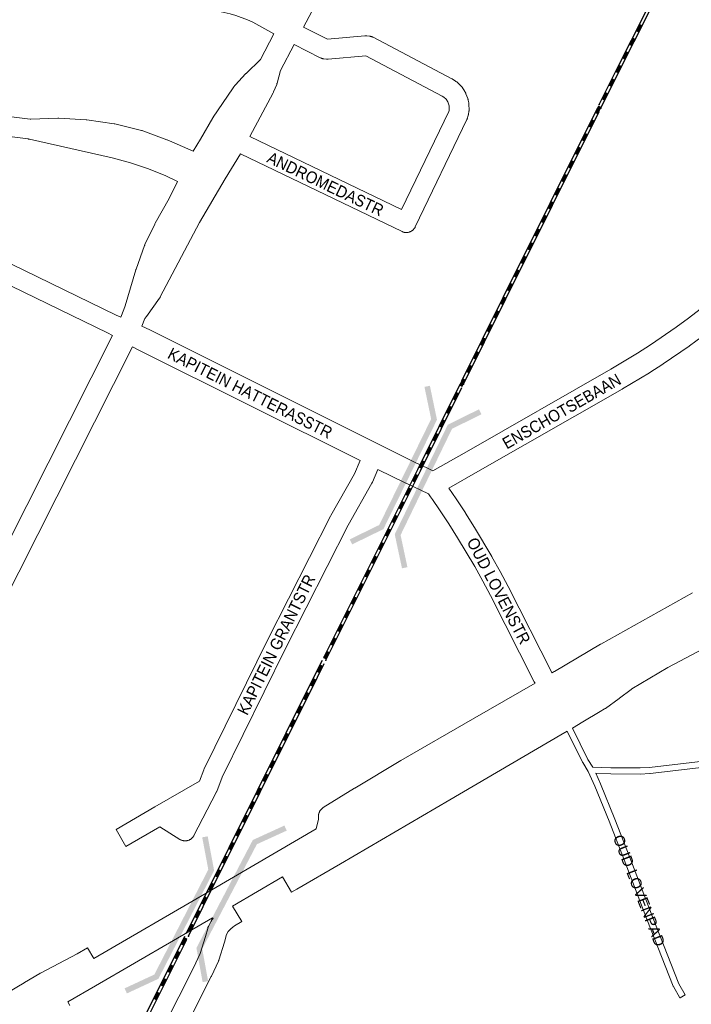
# Model space of a CAD drawing. Header units: metres. Extents: x 123819 to 142731, y 393440 to 405763.
# Tile 217 of 256: x 135952 to 136393, y 397364 to 398010. Entities that reach past the tile are written whole.
import ezdxf
from ezdxf.enums import TextEntityAlignment as Align

# ---------------------------------------------------------------- set-up
doc = ezdxf.new("R2010")
doc.units = ezdxf.units.M
doc.header["$MEASUREMENT"] = 0
for name, color, linetype, lineweight in [('gs-anno-wegen algemeen tekst', 7, 'Continuous', 0), ('gs-knt-aanvullende hoofdweg', 7, 'Continuous', 0), ('gs-knt-hoofdweg', 7, 'Continuous', 0), ('gs-knt-paden', 7, 'Continuous', 0), ('gs-knt-spoorlijn', 7, 'Continuous', 30), ('gs-knt-wegen algemeen', 7, 'Continuous', 0), ('gs-symb-viaduct', 7, 'Continuous', 0)]:
    doc.layers.add(name, color=color, linetype=linetype, lineweight=lineweight)
doc.styles.add('Style-Arial', font='arial.ttf')

# ---------------------------------------------------------------- blocks, each defined once
blk = doc.blocks.new('gg0-viaduct_119')
at = {"layer": 'gs-symb-viaduct', "linetype": 'Continuous'}
blk.add_hatch(color=7, dxfattribs=at).paths.add_polyline_path([(5.576, -1.689), (3.875, -0.366), (-3.875, -0.366), (-5.576, -1.689), (-5.8, -1.4), (-4, 0), (4, 0), (5.8, -1.4)])
blk = doc.blocks.new('gg0-viaduct_120')
at = {"layer": 'gs-symb-viaduct', "linetype": 'Continuous'}
blk.add_hatch(color=7, dxfattribs=at).paths.add_polyline_path([(5.576, -1.689), (3.875, -0.366), (-3.875, -0.366), (-5.576, -1.689), (-5.8, -1.4), (-4, 0), (4, 0), (5.8, -1.4)])
blk = doc.blocks.new('gg0-viaduct_130')
at = {"layer": 'gs-symb-viaduct', "linetype": 'Continuous'}
blk.add_hatch(color=7, dxfattribs=at).paths.add_polyline_path([(-5.576, -1.689), (-5.8, -1.4), (-4, 0), (4, 0), (5.8, -1.4), (5.576, -1.689), (3.875, -0.366), (-3.875, -0.366)])
blk = doc.blocks.new('gg0-viaduct_131')
at = {"layer": 'gs-symb-viaduct', "linetype": 'Continuous'}
blk.add_hatch(color=7, dxfattribs=at).paths.add_polyline_path([(-5.576, -1.689), (-5.8, -1.4), (-4, 0), (4, 0), (5.8, -1.4), (5.576, -1.689), (3.875, -0.366), (-3.875, -0.366)])

msp = doc.modelspace()

# ---------------------------------------------------------------- linework, layer by layer
at = {"layer": 'gs-knt-aanvullende hoofdweg', "color": 7, "linetype": 'Continuous', "flags": 128}
for points in [[(136405.21, 398508.35), (136289.79, 398290.74), (136289.79, 398290.74), (136138.36, 398005.58)], [(136066.11, 397923.96), (136070.79, 397932.01), (136078.93, 397945.99), (136079.06, 397946.21), (136079.21, 397946.43), (136091.83, 397965.02), (136092.7, 397966.31), (136092.92, 397966.6), (136093.14, 397966.89), (136093.38, 397967.16), (136093.65, 397967.45), (136093.71, 397967.52), (136100.36, 397974.77), (136100.54, 397974.96), (136100.72, 397975.14), (136110.33, 397984.28), (136119.03, 398001.09)], [(136132.31, 397994.05), (136123.44, 397976.94), (136121.14, 397968.75), (136121.05, 397968.47), (136121.02, 397968.38), (136121.01, 397968.33), (136120.99, 397968.28), (136120.96, 397968.19), (136120.85, 397967.92), (136118.86, 397963.1), (136118.71, 397962.77), (136118.55, 397962.44), (136103.28, 397933.63)], [(136097.01, 397922.2), (136086.97, 397905.84), (136070.23, 397877.19), (136044.43, 397828.33), (136044.27, 397828.04), (136044.09, 397827.75), (136043.9, 397827.47), (136035.41, 397815.59), (136034.31, 397814.06), (136032.38, 397809.22)], [(136018.49, 397814.94), (136020.58, 397820.16), (136021.28, 397822.51), (136028.35, 397846.23), (136028.42, 397846.45), (136028.49, 397846.67), (136034.12, 397862.04), (136034.24, 397862.36), (136034.38, 397862.67), (136040.75, 397876.17), (136040.88, 397876.42), (136041.01, 397876.67), (136050.28, 397892.99), (136055.83, 397904.17)], [(136223.47, 397714.21), (136245.38, 397726.71), (136340.19, 397780.81), (136357.72, 397791.37), (136366.22, 397796.84), (136383.09, 397808.39), (136391.26, 397814.34), (136407.4, 397826.83)], [(136032.38, 397809.22), (136037.49, 397806.67), (136187.8, 397731.65), (136212.23, 397719.5), (136212.23, 397719.5), (136219.38, 397716.14), (136223.47, 397714.21)], [(135928.36, 397635.33), (136013.15, 397803.06)], [(136400.19, 397802.27), (136391.84, 397796.18), (136391.67, 397796.06), (136374.62, 397784.39), (136374.44, 397784.27), (136365.75, 397778.68), (136365.56, 397778.56), (136347.87, 397767.9), (136347.71, 397767.81), (136252.82, 397713.66), (136233.76, 397702.79)], [(136026.17, 397795.53), (135938.85, 397622.79), (135918.82, 397582.57), (135833.24, 397409.39), (135833.1, 397409.14), (135825.68, 397395.45)], [(136175.65, 397720.92), (136030.78, 397793.23), (136026.17, 397795.53)], [(136220.57, 397698.97), (136205.77, 397705.94), (136205.76, 397705.95), (136205.62, 397706.02), (136187.32, 397715.11)]]:
    msp.add_lwpolyline(points, dxfattribs=at)
at = {"layer": 'gs-knt-hoofdweg', "color": 7, "linetype": 'Continuous', "flags": 128}
for points in [[(136301.65, 397581.43), (136302.99, 397582.28), (136303.16, 397582.38), (136333.46, 397600.29), (136333.59, 397600.36), (136393.83, 397634.05)], [(136401.2, 397597.51), (136377.75, 397584.96), (136354.08, 397571.01), (136353.54, 397570.6), (136345.88, 397564.79), (136345.74, 397564.69), (136336.66, 397558.18), (136336.42, 397558.01), (136336.17, 397557.86), (136333.22, 397556.12), (136321.77, 397549.35), (136314.96, 397545.25)], [(136146.87, 397479.15), (136148.25, 397485.35), (136148.32, 397487.7), (136148.34, 397488), (136148.37, 397488.31), (136148.41, 397488.61), (136148.47, 397488.91), (136148.54, 397489.2), (136148.63, 397489.5), (136148.73, 397489.79), (136148.85, 397490.07), (136148.97, 397490.35), (136149.11, 397490.62), (136149.27, 397490.88), (136149.43, 397491.14), (136149.61, 397491.39), (136149.8, 397491.63), (136150, 397491.86), (136150.21, 397492.08), (136150.43, 397492.29), (136150.66, 397492.49), (136150.89, 397492.68), (136151.14, 397492.86), (136151.4, 397493.03), (136171.98, 397505.78), (136172.08, 397505.84), (136202.36, 397523.84), (136202.43, 397523.89), (136249.46, 397551.02), (136290.5, 397574.69)], [(136311.48, 397543.23), (136307.32, 397540.87), (136234.49, 397498.04), (136234.48, 397498.03), (136162.82, 397456.16), (136162.79, 397456.14), (136134.05, 397439.51), (136134.05, 397439.51), (136134.04, 397439.51), (136130.63, 397437.52)], [(136000.75, 397393.88), (136074.59, 397436.82), (136075.72, 397437.48), (136078.36, 397439.02), (136146.87, 397479.15)], [(136124.73, 397447.62), (136091.86, 397428.37)], [(136078.74, 397420.7), (136001.95, 397376.04), (135983.77, 397365.47)], [(135983.77, 397365.47), (135985.11, 397362.96)]]:
    msp.add_lwpolyline(points, dxfattribs=at)
for points in [[(136130.63, 397437.52, -0.314541), (136130.62, 397437.52), (136124.73, 397447.62)], [(135834.58, 397306.12), (135847.38, 397313.74), (135950.27, 397375), (135955.01, 397378.04), (135955.23, 397378.17), (135965.39, 397384.13), (135965.53, 397384.21), (135965.68, 397384.29), (135989.95, 397396.93), (135996.66, 397400.85, -0.390874), (135996.68, 397400.84), (136000.75, 397393.88)]]:
    msp.add_lwpolyline(points, format="xyb", dxfattribs=at)
at = {"layer": 'gs-knt-paden', "color": 7, "linetype": 'Continuous', "flags": 128}
msp.add_lwpolyline([(136314.96, 397545.25), (136325.23, 397524.63), (136328.31, 397519.66), (136340.27, 397519.2), (136359.41, 397519.07), (136365.64, 397519.34), (136412.09, 397524.87)], dxfattribs=at)
msp.add_lwpolyline([(136412.59, 397520.88), (136366.04, 397515.34), (136365.97, 397515.33), (136365.89, 397515.32), (136359.54, 397515.05), (136359.49, 397515.05), (136359.44, 397515.05), (136340.21, 397515.18), (136340.14, 397515.18), (136330.33, 397515.56), (136333.46, 397508.59), (136333.49, 397508.53), (136342.84, 397485.49), (136342.85, 397485.46), (136352.7, 397460.26), (136352.71, 397460.25), (136367.62, 397421.28), (136384.8, 397377.35), (136389.09, 397370.04, -0.390829), (136389.09, 397370.03), (136385.64, 397368, -0.390832), (136385.63, 397368.01), (136381.26, 397375.45), (136381.22, 397375.52), (136381.18, 397375.59), (136381.15, 397375.66), (136381.12, 397375.74), (136363.87, 397419.82), (136363.87, 397419.83), (136348.96, 397458.81), (136339.11, 397483.99), (136329.78, 397506.98), (136325.39, 397516.75), (136321.76, 397522.59), (136321.71, 397522.67), (136321.67, 397522.75), (136311.48, 397543.23)], format="xyb", dxfattribs=at)
at = {"layer": 'gs-knt-spoorlijn', "color": 7, "linetype": 'Continuous'}
for p, q in [((136357.01, 398003.04), (136359.26, 398007.51)), ((136357.19, 398002.95), (136359.44, 398007.42)), ((136357.37, 398002.86), (136359.62, 398007.33)), ((136357.55, 398002.77), (136359.8, 398007.24)), ((136357.73, 398002.68), (136359.98, 398007.15)), ((136357.91, 398002.59), (136360.16, 398007.06)), ((136358.09, 398002.5), (136360.34, 398006.97)), ((136358.27, 398002.41), (136360.51, 398006.88)), ((136358.44, 398002.32), (136360.69, 398006.79)), ((136352.52, 397994.11), (136354.77, 397998.57)), ((136352.69, 397994.02), (136354.94, 397998.48)), ((136352.87, 397993.93), (136355.12, 397998.39)), ((136353.05, 397993.84), (136355.3, 397998.3)), ((136353.23, 397993.75), (136355.48, 397998.21)), ((136353.41, 397993.66), (136355.66, 397998.12)), ((136353.59, 397993.57), (136355.84, 397998.03)), ((136353.77, 397993.48), (136356.02, 397997.94)), ((136353.94, 397993.39), (136356.19, 397997.85)), ((136348.02, 397985.18), (136350.27, 397989.64)), ((136348.19, 397985.09), (136350.44, 397989.55)), ((136348.37, 397985), (136350.62, 397989.46)), ((136348.55, 397984.91), (136350.8, 397989.37)), ((136348.73, 397984.82), (136350.98, 397989.28)), ((136348.91, 397984.73), (136351.16, 397989.19)), ((136349.09, 397984.64), (136351.34, 397989.1)), ((136349.27, 397984.55), (136351.52, 397989.01)), ((136349.45, 397984.46), (136351.69, 397988.92)), ((136343.52, 397976.25), (136345.77, 397980.71)), ((136343.7, 397976.16), (136345.95, 397980.62)), ((136343.87, 397976.07), (136346.12, 397980.53)), ((136344.05, 397975.98), (136346.3, 397980.44)), ((136344.23, 397975.89), (136346.48, 397980.35)), ((136344.41, 397975.8), (136346.66, 397980.26)), ((136344.59, 397975.71), (136346.84, 397980.17)), ((136344.77, 397975.62), (136347.02, 397980.08)), ((136344.95, 397975.53), (136347.2, 397979.99)), ((136339.06, 397967.29), (136341.29, 397971.77)), ((136339.24, 397967.2), (136341.47, 397971.68)), ((136339.42, 397967.11), (136341.65, 397971.59)), ((136339.6, 397967.02), (136341.83, 397971.5)), ((136339.78, 397966.93), (136342.01, 397971.41)), ((136339.96, 397966.84), (136342.19, 397971.32)), ((136340.14, 397966.76), (136342.37, 397971.23)), ((136340.32, 397966.67), (136342.55, 397971.14)), ((136340.5, 397966.58), (136342.72, 397971.05)), ((136334.61, 397958.34), (136336.84, 397962.81)), ((136334.79, 397958.25), (136337.01, 397962.72)), ((136334.96, 397958.16), (136337.19, 397962.64)), ((136335.14, 397958.07), (136337.37, 397962.55)), ((136335.32, 397957.98), (136337.55, 397962.46)), ((136335.5, 397957.89), (136337.73, 397962.37)), ((136335.68, 397957.8), (136337.91, 397962.28)), ((136335.86, 397957.71), (136338.09, 397962.19)), ((136336.04, 397957.63), (136338.27, 397962.1)), ((136330.15, 397949.39), (136332.38, 397953.86)), ((136330.33, 397949.3), (136332.56, 397953.77)), ((136330.51, 397949.21), (136332.74, 397953.68)), ((136330.69, 397949.12), (136332.92, 397953.59)), ((136330.87, 397949.03), (136333.09, 397953.51)), ((136331.05, 397948.94), (136333.27, 397953.42)), ((136331.22, 397948.85), (136333.45, 397953.33)), ((136331.4, 397948.76), (136333.63, 397953.24)), ((136331.58, 397948.67), (136333.81, 397953.15)), ((136325.69, 397940.43), (136327.92, 397944.91)), ((136325.87, 397940.35), (136328.1, 397944.82)), ((136326.05, 397940.26), (136328.28, 397944.73)), ((136326.23, 397940.17), (136328.46, 397944.64)), ((136326.41, 397940.08), (136328.64, 397944.55)), ((136326.59, 397939.99), (136328.82, 397944.46)), ((136326.77, 397939.9), (136329, 397944.38)), ((136326.95, 397939.81), (136329.17, 397944.29)), ((136327.13, 397939.72), (136329.35, 397944.2)), ((136321.24, 397931.48), (136323.46, 397935.96)), ((136321.42, 397931.39), (136323.64, 397935.87)), ((136321.59, 397931.3), (136323.82, 397935.78)), ((136321.77, 397931.22), (136324, 397935.69)), ((136321.95, 397931.13), (136324.18, 397935.6)), ((136322.13, 397931.04), (136324.36, 397935.51)), ((136322.31, 397930.95), (136324.54, 397935.42)), ((136322.49, 397930.86), (136324.72, 397935.33)), ((136322.67, 397930.77), (136324.9, 397935.25)), ((136316.78, 397922.53), (136319.01, 397927.01)), ((136316.96, 397922.44), (136319.19, 397926.92)), ((136317.14, 397922.35), (136319.37, 397926.83)), ((136317.32, 397922.26), (136319.54, 397926.74)), ((136317.5, 397922.17), (136319.72, 397926.65)), ((136317.67, 397922.09), (136319.9, 397926.56)), ((136317.85, 397922), (136320.08, 397926.47)), ((136318.03, 397921.91), (136320.26, 397926.38)), ((136318.21, 397921.82), (136320.44, 397926.29)), ((136312.32, 397913.58), (136314.55, 397918.05)), ((136312.5, 397913.49), (136314.73, 397917.97)), ((136312.68, 397913.4), (136314.91, 397917.88)), ((136312.86, 397913.31), (136315.09, 397917.79)), ((136313.04, 397913.22), (136315.27, 397917.7)), ((136313.22, 397913.13), (136315.45, 397917.61)), ((136313.4, 397913.04), (136315.62, 397917.52)), ((136313.58, 397912.95), (136315.8, 397917.43)), ((136313.75, 397912.87), (136315.98, 397917.34)), ((136307.87, 397904.63), (136310.09, 397909.1)), ((136308.04, 397904.54), (136310.27, 397909.01)), ((136308.22, 397904.45), (136310.45, 397908.92)), ((136308.4, 397904.36), (136310.63, 397908.84)), ((136308.58, 397904.27), (136310.81, 397908.75)), ((136308.76, 397904.18), (136310.99, 397908.66)), ((136308.94, 397904.09), (136311.17, 397908.57)), ((136309.12, 397904), (136311.35, 397908.48)), ((136309.3, 397903.91), (136311.53, 397908.39)), ((136303.41, 397895.68), (136305.64, 397900.15)), ((136303.59, 397895.59), (136305.82, 397900.06)), ((136303.77, 397895.5), (136305.99, 397899.97)), ((136303.95, 397895.41), (136306.17, 397899.88)), ((136304.12, 397895.32), (136306.35, 397899.79)), ((136304.3, 397895.23), (136306.53, 397899.71)), ((136304.48, 397895.14), (136306.71, 397899.62)), ((136304.66, 397895.05), (136306.89, 397899.53)), ((136304.84, 397894.96), (136307.07, 397899.44)), ((136298.95, 397886.72), (136301.18, 397891.2)), ((136299.13, 397886.63), (136301.36, 397891.11)), ((136299.31, 397886.55), (136301.54, 397891.02)), ((136299.49, 397886.46), (136301.72, 397890.93)), ((136299.67, 397886.37), (136301.9, 397890.84)), ((136299.85, 397886.28), (136302.07, 397890.75)), ((136300.03, 397886.19), (136302.25, 397890.66)), ((136300.2, 397886.1), (136302.43, 397890.58)), ((136300.38, 397886.01), (136302.61, 397890.49)), ((136294.49, 397877.77), (136296.72, 397882.25)), ((136294.67, 397877.68), (136296.9, 397882.16)), ((136294.85, 397877.59), (136297.08, 397882.07)), ((136295.03, 397877.5), (136297.26, 397881.98)), ((136295.21, 397877.42), (136297.44, 397881.89)), ((136295.39, 397877.33), (136297.62, 397881.8)), ((136295.57, 397877.24), (136297.8, 397881.71)), ((136295.75, 397877.15), (136297.98, 397881.62)), ((136295.93, 397877.06), (136298.15, 397881.53)), ((136290.04, 397868.82), (136292.27, 397873.3)), ((136290.22, 397868.73), (136292.44, 397873.21)), ((136290.4, 397868.64), (136292.62, 397873.12)), ((136290.57, 397868.55), (136292.8, 397873.03)), ((136290.75, 397868.46), (136292.98, 397872.94)), ((136290.93, 397868.37), (136293.16, 397872.85)), ((136291.11, 397868.28), (136293.34, 397872.76)), ((136291.29, 397868.2), (136293.52, 397872.67)), ((136291.47, 397868.11), (136293.7, 397872.58)), ((136285.58, 397859.87), (136287.81, 397864.34)), ((136285.76, 397859.78), (136287.99, 397864.25)), ((136285.94, 397859.69), (136288.17, 397864.17)), ((136286.12, 397859.6), (136288.35, 397864.08)), ((136286.3, 397859.51), (136288.52, 397863.99)), ((136286.48, 397859.42), (136288.7, 397863.9)), ((136286.65, 397859.33), (136288.88, 397863.81)), ((136286.83, 397859.24), (136289.06, 397863.72)), ((136287.01, 397859.15), (136289.24, 397863.63)), ((136281.12, 397850.92), (136283.35, 397855.39)), ((136281.3, 397850.83), (136283.53, 397855.3)), ((136281.48, 397850.74), (136283.71, 397855.21)), ((136281.66, 397850.65), (136283.89, 397855.12)), ((136281.84, 397850.56), (136284.07, 397855.04)), ((136282.02, 397850.47), (136284.25, 397854.95)), ((136282.2, 397850.38), (136284.43, 397854.86)), ((136282.38, 397850.29), (136284.61, 397854.77)), ((136282.56, 397850.2), (136284.78, 397854.68)), ((136276.67, 397841.96), (136278.89, 397846.44)), ((136276.85, 397841.88), (136279.07, 397846.35)), ((136277.02, 397841.79), (136279.25, 397846.26)), ((136277.2, 397841.7), (136279.43, 397846.17)), ((136277.38, 397841.61), (136279.61, 397846.08)), ((136277.56, 397841.52), (136279.79, 397845.99)), ((136277.74, 397841.43), (136279.97, 397845.91)), ((136277.92, 397841.34), (136280.15, 397845.82)), ((136278.1, 397841.25), (136280.33, 397845.73)), ((136272.21, 397833.01), (136274.44, 397837.49)), ((136272.39, 397832.92), (136274.62, 397837.4)), ((136272.57, 397832.83), (136274.8, 397837.31)), ((136272.75, 397832.74), (136274.97, 397837.22)), ((136272.93, 397832.66), (136275.15, 397837.13)), ((136273.1, 397832.57), (136275.33, 397837.04)), ((136273.28, 397832.48), (136275.51, 397836.95)), ((136273.46, 397832.39), (136275.69, 397836.86)), ((136273.64, 397832.3), (136275.87, 397836.78)), ((136267.76, 397824.06), (136269.98, 397828.54)), ((136267.94, 397823.97), (136270.16, 397828.45)), ((136268.12, 397823.88), (136270.34, 397828.36)), ((136268.29, 397823.79), (136270.52, 397828.27)), ((136268.47, 397823.7), (136270.7, 397828.18)), ((136268.65, 397823.61), (136270.88, 397828.09)), ((136268.83, 397823.52), (136271.05, 397828)), ((136269.01, 397823.43), (136271.23, 397827.91)), ((136269.19, 397823.35), (136271.41, 397827.82)), ((136263.31, 397815.1), (136265.53, 397819.58)), ((136263.49, 397815.01), (136265.71, 397819.49)), ((136263.67, 397814.92), (136265.89, 397819.4)), ((136263.85, 397814.83), (136266.07, 397819.31)), ((136264.03, 397814.74), (136266.25, 397819.22)), ((136264.21, 397814.66), (136266.43, 397819.13)), ((136264.39, 397814.57), (136266.61, 397819.05)), ((136264.56, 397814.48), (136266.79, 397818.96)), ((136264.74, 397814.39), (136266.97, 397818.87)), ((136258.86, 397806.14), (136261.09, 397810.62)), ((136259.04, 397806.05), (136261.27, 397810.53)), ((136259.22, 397805.96), (136261.45, 397810.44)), ((136259.4, 397805.88), (136261.63, 397810.35)), ((136259.58, 397805.79), (136261.8, 397810.27)), ((136259.76, 397805.7), (136261.98, 397810.18)), ((136259.94, 397805.61), (136262.16, 397810.09)), ((136260.12, 397805.52), (136262.34, 397810)), ((136260.3, 397805.43), (136262.52, 397809.91)), ((136254.42, 397797.19), (136256.64, 397801.66)), ((136254.6, 397797.1), (136256.82, 397801.58)), ((136254.78, 397797.01), (136257, 397801.49)), ((136254.96, 397796.92), (136257.18, 397801.4)), ((136255.14, 397796.83), (136257.36, 397801.31)), ((136255.31, 397796.74), (136257.54, 397801.22)), ((136255.49, 397796.65), (136257.72, 397801.13)), ((136255.67, 397796.56), (136257.9, 397801.04)), ((136255.85, 397796.47), (136258.07, 397800.95)), ((136249.97, 397788.23), (136252.2, 397792.71)), ((136250.15, 397788.14), (136252.37, 397792.62)), ((136250.33, 397788.05), (136252.55, 397792.53)), ((136250.51, 397787.96), (136252.73, 397792.44)), ((136250.69, 397787.87), (136252.91, 397792.35)), ((136250.87, 397787.78), (136253.09, 397792.26)), ((136251.05, 397787.69), (136253.27, 397792.17)), ((136251.23, 397787.61), (136253.45, 397792.08)), ((136251.41, 397787.52), (136253.63, 397792)), ((136245.53, 397779.27), (136247.75, 397783.75)), ((136245.71, 397779.18), (136247.93, 397783.66)), ((136245.88, 397779.09), (136248.11, 397783.57)), ((136246.06, 397779), (136248.29, 397783.48)), ((136246.24, 397778.92), (136248.47, 397783.39)), ((136246.42, 397778.83), (136248.65, 397783.3)), ((136246.6, 397778.74), (136248.82, 397783.22)), ((136246.78, 397778.65), (136249, 397783.13)), ((136246.96, 397778.56), (136249.18, 397783.04)), ((136241.08, 397770.31), (136243.3, 397774.79)), ((136241.26, 397770.22), (136243.48, 397774.7)), ((136241.44, 397770.14), (136243.66, 397774.61)), ((136241.62, 397770.05), (136243.84, 397774.53)), ((136241.8, 397769.96), (136244.02, 397774.44)), ((136241.98, 397769.87), (136244.2, 397774.35)), ((136242.16, 397769.78), (136244.38, 397774.26)), ((136242.33, 397769.69), (136244.56, 397774.17)), ((136242.51, 397769.6), (136244.74, 397774.08)), ((136236.63, 397761.36), (136238.86, 397765.83)), ((136236.81, 397761.27), (136239.04, 397765.75)), ((136236.99, 397761.18), (136239.22, 397765.66)), ((136237.17, 397761.09), (136239.4, 397765.57)), ((136237.35, 397761), (136239.57, 397765.48)), ((136237.53, 397760.91), (136239.75, 397765.39)), ((136237.71, 397760.82), (136239.93, 397765.3)), ((136237.89, 397760.73), (136240.11, 397765.21)), ((136238.07, 397760.64), (136240.29, 397765.12)), ((136232.19, 397752.4), (136234.41, 397756.88)), ((136232.37, 397752.31), (136234.59, 397756.79)), ((136232.55, 397752.22), (136234.77, 397756.7)), ((136232.73, 397752.13), (136234.95, 397756.61)), ((136232.91, 397752.04), (136235.13, 397756.52)), ((136233.08, 397751.95), (136235.31, 397756.43)), ((136233.26, 397751.87), (136235.49, 397756.34)), ((136233.44, 397751.78), (136235.67, 397756.26)), ((136233.62, 397751.69), (136235.84, 397756.17)), ((136227.74, 397743.44), (136229.97, 397747.92)), ((136227.92, 397743.35), (136230.14, 397747.83)), ((136228.1, 397743.26), (136230.32, 397747.74)), ((136228.28, 397743.18), (136230.5, 397747.65)), ((136228.46, 397743.09), (136230.68, 397747.56)), ((136228.64, 397743), (136230.86, 397747.48)), ((136228.82, 397742.91), (136231.04, 397747.39)), ((136229, 397742.82), (136231.22, 397747.3)), ((136229.18, 397742.73), (136231.4, 397747.21)), ((136223.3, 397734.48), (136225.52, 397738.96)), ((136223.48, 397734.4), (136225.7, 397738.87)), ((136223.65, 397734.31), (136225.88, 397738.79)), ((136223.83, 397734.22), (136226.06, 397738.7)), ((136224.01, 397734.13), (136226.24, 397738.61)), ((136224.19, 397734.04), (136226.42, 397738.52)), ((136224.37, 397733.95), (136226.59, 397738.43)), ((136224.55, 397733.86), (136226.77, 397738.34)), ((136224.73, 397733.77), (136226.95, 397738.25)), ((136218.85, 397725.53), (136221.07, 397730.01)), ((136219.03, 397725.44), (136221.25, 397729.92)), ((136219.21, 397725.35), (136221.43, 397729.83)), ((136219.39, 397725.26), (136221.61, 397729.74)), ((136219.57, 397725.17), (136221.79, 397729.65)), ((136219.75, 397725.08), (136221.97, 397729.56)), ((136219.93, 397724.99), (136222.15, 397729.47)), ((136220.1, 397724.9), (136222.33, 397729.38)), ((136220.28, 397724.82), (136222.51, 397729.29)), ((136214.4, 397716.57), (136216.63, 397721.05)), ((136214.58, 397716.48), (136216.81, 397720.96)), ((136214.76, 397716.39), (136216.99, 397720.87)), ((136214.94, 397716.3), (136217.16, 397720.78)), ((136215.12, 397716.21), (136217.34, 397720.69)), ((136215.3, 397716.13), (136217.52, 397720.6)), ((136215.48, 397716.04), (136217.7, 397720.52)), ((136215.66, 397715.95), (136217.88, 397720.43)), ((136215.84, 397715.86), (136218.06, 397720.34)), ((136209.94, 397707.62), (136212.18, 397712.1)), ((136210.12, 397707.53), (136212.35, 397712.01)), ((136210.3, 397707.44), (136212.53, 397711.92)), ((136210.48, 397707.35), (136212.71, 397711.83)), ((136210.66, 397707.27), (136212.89, 397711.74)), ((136210.84, 397707.18), (136213.07, 397711.65)), ((136211.02, 397707.09), (136213.25, 397711.56)), ((136211.2, 397707), (136213.43, 397711.47)), ((136211.37, 397706.91), (136213.61, 397711.38)), ((136205.48, 397698.68), (136207.71, 397703.15)), ((136205.66, 397698.59), (136207.89, 397703.06)), ((136205.83, 397698.5), (136208.07, 397702.97)), ((136206.01, 397698.41), (136208.25, 397702.88)), ((136206.19, 397698.32), (136208.43, 397702.79)), ((136206.37, 397698.23), (136208.6, 397702.7)), ((136206.55, 397698.14), (136208.78, 397702.61)), ((136206.73, 397698.05), (136208.96, 397702.52)), ((136206.91, 397697.96), (136209.14, 397702.43)), ((136201.01, 397689.73), (136203.24, 397694.2)), ((136201.19, 397689.64), (136203.42, 397694.11)), ((136201.37, 397689.55), (136203.6, 397694.02)), ((136201.55, 397689.46), (136203.78, 397693.93)), ((136201.73, 397689.37), (136203.96, 397693.84)), ((136201.91, 397689.28), (136204.14, 397693.75)), ((136202.08, 397689.19), (136204.32, 397693.67)), ((136202.26, 397689.1), (136204.5, 397693.58)), ((136202.44, 397689.01), (136204.68, 397693.49)), ((136196.54, 397680.78), (136198.78, 397685.25)), ((136196.72, 397680.69), (136198.96, 397685.16)), ((136196.9, 397680.6), (136199.14, 397685.08)), ((136197.08, 397680.51), (136199.31, 397684.99)), ((136197.26, 397680.42), (136199.49, 397684.9)), ((136197.44, 397680.33), (136199.67, 397684.81)), ((136197.62, 397680.24), (136199.85, 397684.72)), ((136197.8, 397680.16), (136200.03, 397684.63)), ((136197.98, 397680.07), (136200.21, 397684.54)), ((136192.08, 397671.83), (136194.31, 397676.31)), ((136192.26, 397671.74), (136194.49, 397676.22)), ((136192.44, 397671.65), (136194.67, 397676.13)), ((136192.62, 397671.57), (136194.85, 397676.04)), ((136192.79, 397671.48), (136195.03, 397675.95)), ((136192.97, 397671.39), (136195.21, 397675.86)), ((136193.15, 397671.3), (136195.38, 397675.77)), ((136193.33, 397671.21), (136195.56, 397675.68)), ((136193.51, 397671.12), (136195.74, 397675.59)), ((136187.61, 397662.89), (136189.85, 397667.36)), ((136187.79, 397662.8), (136190.02, 397667.27)), ((136187.97, 397662.71), (136190.2, 397667.18)), ((136188.15, 397662.62), (136190.38, 397667.09)), ((136188.33, 397662.53), (136190.56, 397667)), ((136188.51, 397662.44), (136190.74, 397666.91)), ((136188.69, 397662.35), (136190.92, 397666.82)), ((136188.86, 397662.26), (136191.1, 397666.73)), ((136189.04, 397662.17), (136191.28, 397666.65)), ((136183.15, 397653.94), (136185.38, 397658.41)), ((136183.32, 397653.85), (136185.56, 397658.32)), ((136183.5, 397653.76), (136185.74, 397658.23)), ((136183.68, 397653.67), (136185.92, 397658.14)), ((136183.86, 397653.58), (136186.09, 397658.06)), ((136184.04, 397653.49), (136186.27, 397657.97)), ((136184.22, 397653.4), (136186.45, 397657.88)), ((136184.4, 397653.31), (136186.63, 397657.79)), ((136184.58, 397653.22), (136186.81, 397657.7)), ((136178.68, 397644.99), (136180.91, 397649.47)), ((136178.86, 397644.9), (136181.09, 397649.38)), ((136179.04, 397644.81), (136181.27, 397649.29)), ((136179.22, 397644.72), (136181.45, 397649.2)), ((136179.4, 397644.63), (136181.63, 397649.11)), ((136179.57, 397644.54), (136181.81, 397649.02)), ((136179.75, 397644.46), (136181.99, 397648.93)), ((136179.93, 397644.37), (136182.17, 397648.84)), ((136180.11, 397644.28), (136182.34, 397648.75)), ((136174.21, 397636.04), (136176.45, 397640.52)), ((136174.39, 397635.96), (136176.63, 397640.43)), ((136174.57, 397635.87), (136176.8, 397640.34)), ((136174.75, 397635.78), (136176.98, 397640.25)), ((136174.93, 397635.69), (136177.16, 397640.16)), ((136175.11, 397635.6), (136177.34, 397640.07)), ((136175.29, 397635.51), (136177.52, 397639.98)), ((136175.47, 397635.42), (136177.7, 397639.89)), ((136175.65, 397635.33), (136177.88, 397639.8)), ((136169.75, 397627.1), (136171.98, 397631.57)), ((136169.93, 397627.01), (136172.16, 397631.48)), ((136170.11, 397626.92), (136172.34, 397631.39)), ((136170.28, 397626.83), (136172.52, 397631.3)), ((136170.46, 397626.74), (136172.7, 397631.21)), ((136170.64, 397626.65), (136172.88, 397631.12)), ((136170.82, 397626.56), (136173.05, 397631.03)), ((136171, 397626.47), (136173.23, 397630.95)), ((136171.18, 397626.38), (136173.41, 397630.86)), ((136165.28, 397618.15), (136167.51, 397622.62)), ((136165.46, 397618.06), (136167.69, 397622.53)), ((136165.64, 397617.97), (136167.87, 397622.44)), ((136165.82, 397617.88), (136168.05, 397622.36)), ((136166, 397617.79), (136168.23, 397622.27)), ((136166.18, 397617.7), (136168.41, 397622.18)), ((136166.36, 397617.61), (136168.59, 397622.09)), ((136166.53, 397617.52), (136168.77, 397622)), ((136166.71, 397617.44), (136168.95, 397621.91)), ((136160.82, 397609.2), (136163.05, 397613.68)), ((136160.99, 397609.11), (136163.23, 397613.59)), ((136161.17, 397609.02), (136163.41, 397613.5)), ((136161.35, 397608.93), (136163.59, 397613.41)), ((136161.53, 397608.85), (136163.76, 397613.32)), ((136161.71, 397608.76), (136163.94, 397613.23)), ((136161.89, 397608.67), (136164.12, 397613.14)), ((136162.07, 397608.58), (136164.3, 397613.05)), ((136162.25, 397608.49), (136164.48, 397612.96)), ((136156.35, 397600.26), (136158.58, 397604.73)), ((136156.53, 397600.17), (136158.76, 397604.64)), ((136156.71, 397600.08), (136158.94, 397604.55)), ((136156.89, 397599.99), (136159.12, 397604.46)), ((136157.06, 397599.9), (136159.3, 397604.37)), ((136157.24, 397599.81), (136159.48, 397604.28)), ((136157.42, 397599.72), (136159.66, 397604.19)), ((136157.6, 397599.63), (136159.83, 397604.1)), ((136157.78, 397599.54), (136160.01, 397604.01)), ((136151.88, 397591.31), (136154.12, 397595.78)), ((136152.06, 397591.22), (136154.29, 397595.69)), ((136152.24, 397591.13), (136154.47, 397595.6)), ((136152.42, 397591.04), (136154.65, 397595.51)), ((136152.6, 397590.95), (136154.83, 397595.42)), ((136152.78, 397590.86), (136155.01, 397595.34)), ((136152.96, 397590.77), (136155.19, 397595.25)), ((136153.14, 397590.68), (136155.37, 397595.16)), ((136153.31, 397590.59), (136155.55, 397595.07)), ((136147.42, 397582.36), (136149.65, 397586.83)), ((136147.6, 397582.27), (136149.83, 397586.75)), ((136147.77, 397582.18), (136150.01, 397586.66)), ((136147.95, 397582.09), (136150.19, 397586.57)), ((136148.13, 397582), (136150.37, 397586.48)), ((136148.31, 397581.91), (136150.54, 397586.39)), ((136148.49, 397581.82), (136150.72, 397586.3)), ((136148.67, 397581.74), (136150.9, 397586.21)), ((136148.85, 397581.65), (136151.08, 397586.12)), ((136142.96, 397573.41), (136145.19, 397577.89)), ((136143.14, 397573.32), (136145.36, 397577.8)), ((136143.32, 397573.23), (136145.54, 397577.71)), ((136143.49, 397573.14), (136145.72, 397577.62)), ((136143.67, 397573.05), (136145.9, 397577.53)), ((136143.85, 397572.96), (136146.08, 397577.44)), ((136144.03, 397572.87), (136146.26, 397577.35)), ((136144.21, 397572.79), (136146.44, 397577.26)), ((136144.39, 397572.7), (136146.62, 397577.17)), ((136138.5, 397564.46), (136140.73, 397568.93)), ((136138.68, 397564.37), (136140.91, 397568.84)), ((136138.86, 397564.28), (136141.09, 397568.75)), ((136139.04, 397564.19), (136141.27, 397568.67)), ((136139.22, 397564.1), (136141.45, 397568.58)), ((136139.4, 397564.01), (136141.62, 397568.49)), ((136139.58, 397563.92), (136141.8, 397568.4)), ((136139.75, 397563.83), (136141.98, 397568.31)), ((136139.93, 397563.74), (136142.16, 397568.22)), ((136134.05, 397555.5), (136136.27, 397559.98)), ((136134.22, 397555.42), (136136.45, 397559.89)), ((136134.4, 397555.33), (136136.63, 397559.8)), ((136134.58, 397555.24), (136136.81, 397559.71)), ((136134.76, 397555.15), (136136.99, 397559.62)), ((136134.94, 397555.06), (136137.17, 397559.54)), ((136135.12, 397554.97), (136137.35, 397559.45)), ((136135.3, 397554.88), (136137.53, 397559.36)), ((136135.48, 397554.79), (136137.71, 397559.27)), ((136129.59, 397546.55), (136131.82, 397551.03)), ((136129.77, 397546.46), (136132, 397550.94)), ((136129.95, 397546.37), (136132.18, 397550.85)), ((136130.13, 397546.28), (136132.35, 397550.76)), ((136130.31, 397546.2), (136132.53, 397550.67)), ((136130.48, 397546.11), (136132.71, 397550.58)), ((136130.66, 397546.02), (136132.89, 397550.49)), ((136130.84, 397545.93), (136133.07, 397550.4)), ((136131.02, 397545.84), (136133.25, 397550.32)), ((136125.13, 397537.6), (136127.36, 397542.08)), ((136125.31, 397537.51), (136127.54, 397541.99)), ((136125.49, 397537.42), (136127.72, 397541.9)), ((136125.67, 397537.33), (136127.9, 397541.81)), ((136125.85, 397537.24), (136128.08, 397541.72)), ((136126.03, 397537.15), (136128.26, 397541.63)), ((136126.21, 397537.06), (136128.44, 397541.54)), ((136126.39, 397536.98), (136128.61, 397541.45)), ((136126.57, 397536.89), (136128.79, 397541.36)), ((136120.68, 397528.65), (136122.91, 397533.12)), ((136120.86, 397528.56), (136123.08, 397533.03)), ((136121.04, 397528.47), (136123.26, 397532.95)), ((136121.21, 397528.38), (136123.44, 397532.86)), ((136121.39, 397528.29), (136123.62, 397532.77)), ((136121.57, 397528.2), (136123.8, 397532.68)), ((136121.75, 397528.11), (136123.98, 397532.59)), ((136121.93, 397528.02), (136124.16, 397532.5)), ((136122.11, 397527.93), (136124.34, 397532.41)), ((136116.22, 397519.69), (136118.45, 397524.17)), ((136116.4, 397519.61), (136118.63, 397524.08)), ((136116.58, 397519.52), (136118.81, 397523.99)), ((136116.76, 397519.43), (136118.99, 397523.9)), ((136116.94, 397519.34), (136119.17, 397523.81)), ((136117.12, 397519.25), (136119.35, 397523.73)), ((136117.3, 397519.16), (136119.52, 397523.64)), ((136117.48, 397519.07), (136119.7, 397523.55)), ((136117.65, 397518.98), (136119.88, 397523.46)), ((136111.77, 397510.74), (136113.99, 397515.22)), ((136111.95, 397510.65), (136114.17, 397515.13)), ((136112.12, 397510.56), (136114.35, 397515.04)), ((136112.3, 397510.48), (136114.53, 397514.95)), ((136112.48, 397510.39), (136114.71, 397514.86)), ((136112.66, 397510.3), (136114.89, 397514.77)), ((136112.84, 397510.21), (136115.07, 397514.68)), ((136113.02, 397510.12), (136115.25, 397514.59)), ((136113.2, 397510.03), (136115.43, 397514.51)), ((136107.31, 397501.79), (136109.54, 397506.27)), ((136107.49, 397501.7), (136109.72, 397506.18)), ((136107.67, 397501.61), (136109.9, 397506.09)), ((136107.85, 397501.52), (136110.08, 397506)), ((136108.03, 397501.43), (136110.25, 397505.91)), ((136108.21, 397501.34), (136110.43, 397505.82)), ((136108.38, 397501.26), (136110.61, 397505.73)), ((136108.56, 397501.17), (136110.79, 397505.64)), ((136108.74, 397501.08), (136110.97, 397505.55)), ((136102.85, 397492.84), (136105.08, 397497.31)), ((136103.03, 397492.75), (136105.26, 397497.22)), ((136103.21, 397492.66), (136105.44, 397497.14)), ((136103.39, 397492.57), (136105.62, 397497.05)), ((136103.57, 397492.48), (136105.8, 397496.96)), ((136103.75, 397492.39), (136105.98, 397496.87)), ((136103.93, 397492.3), (136106.16, 397496.78)), ((136104.11, 397492.21), (136106.34, 397496.69)), ((136104.29, 397492.12), (136106.51, 397496.6)), ((136098.4, 397483.89), (136100.63, 397488.36)), ((136098.58, 397483.8), (136100.81, 397488.27)), ((136098.76, 397483.71), (136100.98, 397488.18)), ((136098.94, 397483.62), (136101.16, 397488.09)), ((136099.11, 397483.53), (136101.34, 397488.01)), ((136099.29, 397483.44), (136101.52, 397487.92)), ((136099.47, 397483.35), (136101.7, 397487.83)), ((136099.65, 397483.26), (136101.88, 397487.74)), ((136099.83, 397483.17), (136102.06, 397487.65)), ((136093.94, 397474.93), (136096.17, 397479.41)), ((136094.12, 397474.84), (136096.35, 397479.32)), ((136094.3, 397474.75), (136096.53, 397479.23)), ((136094.48, 397474.67), (136096.71, 397479.14)), ((136094.66, 397474.58), (136096.89, 397479.05)), ((136094.84, 397474.49), (136097.07, 397478.96)), ((136095.02, 397474.4), (136097.24, 397478.87)), ((136095.2, 397474.31), (136097.42, 397478.79)), ((136095.38, 397474.22), (136097.6, 397478.7)), ((136089.49, 397465.98), (136091.71, 397470.46)), ((136089.67, 397465.89), (136091.89, 397470.37)), ((136089.84, 397465.8), (136092.07, 397470.28)), ((136090.02, 397465.71), (136092.25, 397470.19)), ((136090.2, 397465.62), (136092.43, 397470.1)), ((136090.38, 397465.53), (136092.61, 397470.01)), ((136090.56, 397465.45), (136092.79, 397469.92)), ((136090.74, 397465.36), (136092.97, 397469.83)), ((136090.92, 397465.27), (136093.15, 397469.74)), ((136085.03, 397457.03), (136087.26, 397461.5)), ((136085.21, 397456.94), (136087.44, 397461.42)), ((136085.39, 397456.85), (136087.62, 397461.33)), ((136085.57, 397456.76), (136087.8, 397461.24)), ((136085.75, 397456.67), (136087.98, 397461.15)), ((136085.93, 397456.58), (136088.15, 397461.06)), ((136086.11, 397456.49), (136088.33, 397460.97)), ((136086.28, 397456.4), (136088.51, 397460.88)), ((136086.46, 397456.32), (136088.69, 397460.79)), ((136080.58, 397448.08), (136082.8, 397452.55)), ((136080.75, 397447.99), (136082.98, 397452.46)), ((136080.93, 397447.9), (136083.16, 397452.37)), ((136081.11, 397447.81), (136083.34, 397452.28)), ((136081.29, 397447.72), (136083.52, 397452.2)), ((136081.47, 397447.63), (136083.7, 397452.11)), ((136081.65, 397447.54), (136083.88, 397452.02)), ((136081.83, 397447.45), (136084.06, 397451.93)), ((136082.01, 397447.36), (136084.24, 397451.84)), ((136076.12, 397439.12), (136078.35, 397443.6)), ((136076.3, 397439.03), (136078.53, 397443.51)), ((136076.48, 397438.95), (136078.71, 397443.42)), ((136076.66, 397438.86), (136078.88, 397443.33)), ((136076.84, 397438.77), (136079.06, 397443.24)), ((136077.01, 397438.68), (136079.24, 397443.15)), ((136077.19, 397438.59), (136079.42, 397443.06)), ((136077.37, 397438.5), (136079.6, 397442.98)), ((136077.55, 397438.41), (136079.78, 397442.89)), ((136071.66, 397430.17), (136073.89, 397434.65)), ((136071.84, 397430.08), (136074.07, 397434.56)), ((136072.02, 397429.99), (136074.25, 397434.47)), ((136072.2, 397429.9), (136074.43, 397434.38)), ((136072.38, 397429.81), (136074.61, 397434.29)), ((136072.56, 397429.73), (136074.79, 397434.2)), ((136072.74, 397429.64), (136074.97, 397434.11)), ((136072.92, 397429.55), (136075.14, 397434.02)), ((136073.1, 397429.46), (136075.32, 397433.93)), ((136067.19, 397421.23), (136069.43, 397425.7)), ((136067.37, 397421.14), (136069.61, 397425.61)), ((136067.55, 397421.05), (136069.79, 397425.52)), ((136067.73, 397420.96), (136069.97, 397425.43)), ((136067.91, 397420.87), (136070.15, 397425.34)), ((136068.09, 397420.78), (136070.32, 397425.25)), ((136068.27, 397420.69), (136070.5, 397425.16)), ((136068.45, 397420.6), (136070.68, 397425.07)), ((136068.63, 397420.51), (136070.86, 397424.98)), ((136062.72, 397412.28), (136064.96, 397416.75)), ((136062.9, 397412.19), (136065.14, 397416.66)), ((136063.08, 397412.1), (136065.32, 397416.58)), ((136063.26, 397412.01), (136065.5, 397416.49)), ((136063.44, 397411.92), (136065.67, 397416.4)), ((136063.62, 397411.83), (136065.85, 397416.31)), ((136063.8, 397411.75), (136066.03, 397416.22)), ((136063.98, 397411.66), (136066.21, 397416.13)), ((136064.15, 397411.57), (136066.39, 397416.04)), ((136058.25, 397403.34), (136060.49, 397407.81)), ((136058.43, 397403.25), (136060.67, 397407.72)), ((136058.61, 397403.16), (136060.84, 397407.63)), ((136058.79, 397403.07), (136061.02, 397407.54)), ((136058.97, 397402.98), (136061.2, 397407.45)), ((136059.15, 397402.89), (136061.38, 397407.36)), ((136059.32, 397402.8), (136061.56, 397407.27)), ((136059.5, 397402.71), (136061.74, 397407.18)), ((136059.68, 397402.62), (136061.92, 397407.09)), ((136053.78, 397394.39), (136056.02, 397398.87)), ((136053.96, 397394.3), (136056.19, 397398.78)), ((136054.14, 397394.21), (136056.37, 397398.69)), ((136054.32, 397394.12), (136056.55, 397398.6)), ((136054.5, 397394.04), (136056.73, 397398.51)), ((136054.67, 397393.95), (136056.91, 397398.42)), ((136054.85, 397393.86), (136057.09, 397398.33)), ((136055.03, 397393.77), (136057.27, 397398.24)), ((136055.21, 397393.68), (136057.45, 397398.15)), ((136049.31, 397385.45), (136051.54, 397389.92)), ((136049.49, 397385.36), (136051.72, 397389.83)), ((136049.67, 397385.27), (136051.9, 397389.74)), ((136049.84, 397385.18), (136052.08, 397389.65)), ((136050.02, 397385.09), (136052.26, 397389.56)), ((136050.2, 397385), (136052.44, 397389.47)), ((136050.38, 397384.91), (136052.62, 397389.38)), ((136050.56, 397384.82), (136052.8, 397389.29)), ((136050.74, 397384.73), (136052.98, 397389.21)), ((136044.84, 397376.5), (136047.07, 397380.98)), ((136045.02, 397376.41), (136047.25, 397380.89)), ((136045.19, 397376.33), (136047.43, 397380.8)), ((136045.37, 397376.24), (136047.61, 397380.71)), ((136045.55, 397376.15), (136047.79, 397380.62)), ((136045.73, 397376.06), (136047.97, 397380.53)), ((136045.91, 397375.97), (136048.15, 397380.44)), ((136046.09, 397375.88), (136048.32, 397380.35)), ((136046.27, 397375.79), (136048.5, 397380.26)), ((136040.36, 397367.56), (136042.6, 397372.03)), ((136040.54, 397367.47), (136042.78, 397371.94)), ((136040.72, 397367.38), (136042.96, 397371.85)), ((136040.9, 397367.29), (136043.14, 397371.76)), ((136041.08, 397367.2), (136043.32, 397371.67)), ((136041.26, 397367.11), (136043.5, 397371.58)), ((136041.44, 397367.02), (136043.67, 397371.5)), ((136041.62, 397366.93), (136043.85, 397371.41)), ((136041.8, 397366.84), (136044.03, 397371.32))]:
    msp.add_line(p, q, dxfattribs=at)
at = {"layer": 'gs-knt-spoorlijn', "color": 7, "linetype": 'Continuous', "flags": 128}
for points in [[(136332.51, 397954.59), (136343.92, 397977.51), (136373.65, 398036.53), (136397.51, 398082.59), (136423.97, 398132.45)], [(136333.65, 397952.39), (136345.7, 397976.61), (136375.43, 398035.62), (136399.28, 398081.66), (136425.07, 398130.26)], [(136242.32, 397773.29), (136269.5, 397828.04), (136331.39, 397952.36)], [(136243.46, 397771.09), (136271.29, 397827.15), (136332.53, 397950.16)], [(136152.01, 397592.04), (136213.42, 397715.06), (136241.21, 397771.05)], [(136153.15, 397589.84), (136215.21, 397714.17), (136242.35, 397768.85)], [(136061.73, 397410.78), (136070.83, 397428.97), (136145.75, 397579.49), (136150.89, 397589.8)], [(136062.87, 397408.58), (136072.62, 397428.07), (136147.54, 397578.59), (136152.03, 397587.6)], [(135957.55, 397237.88), (135961.76, 397242.5), (135968.34, 397250.81), (135978.21, 397263.32), (135994.92, 397288.7), (136010.07, 397311.65), (136024.84, 397336.97), (136060.62, 397408.54)], [(135958.42, 397235.86), (135963.28, 397241.21), (135969.91, 397249.57), (135979.83, 397262.15), (135996.59, 397287.6), (136011.77, 397310.59), (136026.6, 397336.02), (136061.75, 397406.34)]]:
    msp.add_lwpolyline(points, dxfattribs=at)
at = {"layer": 'gs-knt-spoorlijn', "color": 7, "linetype": 'Continuous'}
for p in [(136332.51, 397954.59), (136333.65, 397952.39), (136242.32, 397773.29), (136243.46, 397771.09), (136152.01, 397592.04), (136153.15, 397589.84), (136061.73, 397410.78), (136062.87, 397408.58)]:
    msp.add_point(p, dxfattribs=at)
at = {"layer": 'gs-knt-wegen algemeen', "color": 7, "linetype": 'Continuous', "flags": 128}
for points in [[(136119.03, 398001.09), (136105.24, 398008.7), (136101.75, 398010.3), (136094.1, 398013.17), (136090.4, 398014.27), (136082.43, 398016.05), (136078.57, 398016.64), (136073.08, 398017.17), (135932.39, 398026.32), (135647.81, 398044.83)], [(136138.36, 398005.58), (136154.14, 397997.56), (136178.78, 397999.71), (136179.08, 397999.73), (136179.38, 397999.74), (136179.69, 397999.73), (136179.99, 397999.7), (136181.84, 397999.52), (136182.15, 397999.48), (136182.46, 397999.43), (136182.77, 397999.36), (136183.07, 397999.27), (136183.37, 397999.18), (136183.66, 397999.07), (136183.95, 397998.94), (136184.23, 397998.8), (136235.75, 397971.65), (136235.96, 397971.53), (136236.17, 397971.4), (136238.04, 397970.23), (136238.3, 397970.06), (136238.55, 397969.88), (136238.79, 397969.69), (136239.02, 397969.48), (136241.55, 397967.13), (136241.76, 397966.92), (136241.97, 397966.7), (136242.16, 397966.47), (136242.35, 397966.23), (136242.52, 397965.99), (136244.44, 397963.12), (136244.61, 397962.86), (136244.76, 397962.6), (136244.89, 397962.33), (136245.02, 397962.06), (136245.13, 397961.78), (136246.35, 397958.54), (136246.44, 397958.28), (136246.52, 397958.01), (136246.59, 397957.73), (136246.65, 397957.46), (136246.97, 397955.76), (136247.02, 397955.48), (136247.05, 397955.2), (136247.07, 397954.92), (136247.08, 397954.64), (136247.13, 397951.18), (136247.12, 397950.9), (136247.11, 397950.62), (136247.08, 397950.34), (136247.04, 397950.06), (136246.77, 397948.35), (136246.72, 397948.1), (136246.67, 397947.86), (136246.61, 397947.61), (136246.13, 397945.95), (136246.05, 397945.68), (136245.96, 397945.42), (136245.85, 397945.16), (136245.74, 397944.9), (136211.82, 397874.29), (136211.68, 397874.01), (136211.52, 397873.73), (136211.35, 397873.46), (136211.16, 397873.2), (136210.96, 397872.95), (136210.75, 397872.71), (136210.53, 397872.48), (136210.3, 397872.26), (136210.05, 397872.06), (136209.8, 397871.86), (136209.54, 397871.68), (136209.27, 397871.51), (136208.99, 397871.35), (136208.7, 397871.21), (136208.41, 397871.08), (136208.11, 397870.97), (136207.81, 397870.87), (136207.5, 397870.79), (136207.19, 397870.72), (136206.87, 397870.67), (136206.56, 397870.63), (136206.24, 397870.61), (136205.92, 397870.6), (136205.6, 397870.61), (136205.28, 397870.64), (136204.96, 397870.68), (136204.65, 397870.74), (136204.34, 397870.81), (136204.03, 397870.89), (136203.73, 397871), (136203.43, 397871.11), (136203.14, 397871.24), (136097.01, 397922.2)], [(136103.28, 397933.63), (136202.9, 397885.8), (136233.76, 397950.04), (136233.98, 397950.8), (136234.1, 397951.58), (136234.07, 397953.9), (136233.96, 397954.5), (136233.21, 397956.49), (136232.13, 397958.11), (136230.6, 397959.53), (136229.46, 397960.25), (136179.29, 397986.69), (136154.65, 397984.53), (136154.36, 397984.51), (136154.08, 397984.51), (136153.79, 397984.51), (136153.51, 397984.53), (136151.76, 397984.69), (136151.45, 397984.72), (136151.14, 397984.77), (136150.84, 397984.83), (136150.54, 397984.91), (136150.24, 397985.01), (136149.95, 397985.11), (136149.66, 397985.23), (136149.38, 397985.37), (136132.31, 397994.05)], [(136055.83, 397904.17), (136048.07, 397907.87), (136036.61, 397912.5), (136024.89, 397916.41), (136012.79, 397919.64), (135958.67, 397931.99), (135958.3, 397931.99), (135958.08, 397932), (135957.86, 397932.02), (135957.64, 397932.04), (135924.09, 397936.22), (135822.88, 397946.37), (135790.79, 397949.31), (135769.41, 397951.07), (135734.43, 397950.48), (135734.18, 397950.48), (135715.38, 397950.89), (135715.1, 397950.9), (135688.82, 397952.6)], [(135925.62, 397949.15), (135958.91, 397945), (135959.42, 397944.99), (135977.18, 397945.64), (135977.48, 397945.65), (135977.77, 397945.64), (135995.71, 397944.66), (135996.01, 397944.64), (135996.3, 397944.6), (136014.07, 397942.01), (136014.37, 397941.96), (136014.65, 397941.9), (136032.12, 397937.7), (136032.38, 397937.63), (136032.64, 397937.55), (136032.9, 397937.46), (136048.77, 397931.48), (136049, 397931.39), (136055.47, 397928.66), (136055.57, 397928.62), (136066.11, 397923.96)], [(135633.5, 397885.22), (135643.39, 397884.58), (135643.63, 397884.55), (135661.29, 397882.73), (135907.65, 397866.5), (135907.91, 397866.47), (135908.18, 397866.44), (135908.44, 397866.39), (135908.71, 397866.34), (135912.6, 397865.42), (135912.84, 397865.36), (135913.07, 397865.3), (135920.7, 397862.89), (135920.95, 397862.8), (135921.19, 397862.71), (135921.44, 397862.61), (135921.67, 397862.49), (135946.64, 397849.89), (136015.5, 397816.4), (136018.49, 397814.94)], [(136013.15, 397803.06), (136009.8, 397804.69), (135946.71, 397835.38)], [(136187.32, 397715.11), (136183.69, 397706.64), (136183.59, 397706.42), (136183.48, 397706.21), (136183.36, 397706), (136167.71, 397678.44), (136126.38, 397597.12), (136085.02, 397512.91), (136081.46, 397503.62), (136081.42, 397503.52), (136081.35, 397503.35), (136081.33, 397503.32), (136081.3, 397503.23), (136081.21, 397503.06), (136081.2, 397503.03), (136081.16, 397502.96), (136081.16, 397502.95), (136081.16, 397502.95)], [(136233.76, 397702.79), (136238.58, 397695.81), (136238.66, 397695.69), (136244.73, 397686.46), (136244.79, 397686.36), (136250.7, 397677.02), (136250.79, 397676.87), (136262.08, 397657.89), (136262.17, 397657.74), (136267.56, 397648.09), (136267.61, 397647.99), (136272.83, 397638.25), (136272.89, 397638.12), (136301.52, 397581.65), (136301.65, 397581.43)], [(136290.5, 397574.69), (136290.18, 397575.25), (136290.08, 397575.42), (136289.99, 397575.59), (136261.31, 397632.17), (136256.16, 397641.8), (136250.85, 397651.31), (136239.65, 397670.14), (136233.82, 397679.35), (136227.82, 397688.47), (136223.1, 397695.3), (136221.88, 397697.08), (136220.57, 397698.97)], [(136027.53, 397311.2), (136066.24, 397387.85), (136070.56, 397397.18), (136074.03, 397408.34), (136075.54, 397413.72), (136075.61, 397413.97), (136075.7, 397414.21), (136075.79, 397414.45), (136075.89, 397414.69), (136076, 397414.92), (136077.8, 397418.45), (136077.95, 397418.72), (136078.1, 397418.98), (136078.27, 397419.23), (136078.45, 397419.48), (136078.64, 397419.71), (136078.84, 397419.94), (136079.05, 397420.15), (136079.1, 397420.2), (136078.74, 397420.7)], [(136093.12, 397415.31), (136092.85, 397415.15), (136092.22, 397414.77), (136090.61, 397413.24), (136088.92, 397411.6), (136087.9, 397409.59), (136086.54, 397404.74), (136086.49, 397404.56), (136082.86, 397392.9), (136082.77, 397392.63), (136082.67, 397392.37), (136082.55, 397392.11), (136078.01, 397382.29), (136077.91, 397382.09), (136039.27, 397305.57)], [(136093.13, 397415.31), (136093.12, 397415.31), (136093.12, 397415.31), (136093.12, 397415.31)], [(136093.13, 397415.31), (136093.12, 397415.31), (136093.12, 397415.31), (136093.12, 397415.31)]]:
    msp.add_lwpolyline(points, dxfattribs=at)
for points in [[(136081.16, 397502.95), (136066.52, 397474.68), (136066.36, 397474.41), (136066.2, 397474.14), (136066.02, 397473.88), (136065.83, 397473.63), (136065.63, 397473.39), (136065.42, 397473.15), (136065.19, 397472.93), (136064.96, 397472.72), (136064.71, 397472.52), (136064.46, 397472.34), (136064.19, 397472.16), (136063.92, 397472), (136063.64, 397471.85), (136063.36, 397471.72), (136063.07, 397471.6), (136062.77, 397471.49), (136062.47, 397471.4), (136062.16, 397471.33), (136061.85, 397471.27), (136061.54, 397471.22), (136061.23, 397471.19), (136060.91, 397471.17), (136060.6, 397471.17), (136060.28, 397471.18), (136059.97, 397471.21), (136059.66, 397471.26), (136059.35, 397471.32), (136059.04, 397471.39), (136058.74, 397471.48), (136058.44, 397471.59), (136058.15, 397471.71), (136057.86, 397471.84), (136057.58, 397471.98), (136057.31, 397472.14), (136044.06, 397480.35), (136021.91, 397467.46, -0.390914), (136021.9, 397467.47), (136015.36, 397478.7, -0.357015), (136015.37, 397478.72), (136040.91, 397493.58), (136070.12, 397510.43), (136072.96, 397517.84), (136073.08, 397518.12), (136073.2, 397518.39), (136114.71, 397602.9), (136114.75, 397602.97), (136156.17, 397684.48), (136156.32, 397684.74), (136171.86, 397712.11), (136175.65, 397720.92)], [(136091.86, 397428.37), (136097.99, 397418.29, -0.390555), (136097.99, 397418.28), (136093.13, 397415.31)]]:
    msp.add_lwpolyline(points, format="xyb", dxfattribs=at)

# ---------------------------------------------------------------- block references
at = {"layer": 'gs-symb-viaduct', "color": 7, "linetype": 'Continuous', "xscale": 10, "yscale": 10, "zscale": 10}
for name, p, rotation in [('gg0-viaduct_130', (136208.49, 397711.76), 243.8982208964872), ('gg0-viaduct_131', (136215.78, 397708.43), 64.17320725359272), ('gg0-viaduct_120', (136086.66, 397436.28), 62.43254900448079), ('gg0-viaduct_119', (136061.49, 397416.17), 242.7980491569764)]:
    msp.add_blockref(name, p, dxfattribs=dict(at, rotation=rotation))

# ---------------------------------------------------------------- texts
at = {"layer": 'gs-anno-wegen algemeen tekst', "color": 7, "style": 'Style-Arial', "width": 0.909091}
for s, rotation, p in [('ANDROMEDASTR', 334.35434, (136152.88, 397902.54)), ('KAPITEIN HATTERASSTR', 333.3017, (136103.44, 397765.21)), ('ENSCHOTSEBAAN', 29.84614, (136307.92, 397753.21)), ('OUD LOVENSTR', 297.5541, (136266.6, 397635.32)), ('KAPITEIN GRANTSTR', 63.54091, (136120.56, 397600.03))]:
    msp.add_text(s, height=7.7, rotation=rotation, dxfattribs=at).set_placement(p, align=Align.MIDDLE_CENTER)
at = {"layer": 'gs-anno-wegen algemeen tekst', "color": 7, "style": 'Style-Arial'}
msp.add_text('OUD LOVENPAD', height=7, rotation=291.21447, dxfattribs=at).set_placement((136358.79, 397438.52), align=Align.MIDDLE_CENTER)

doc.saveas('drawing.dxf')
